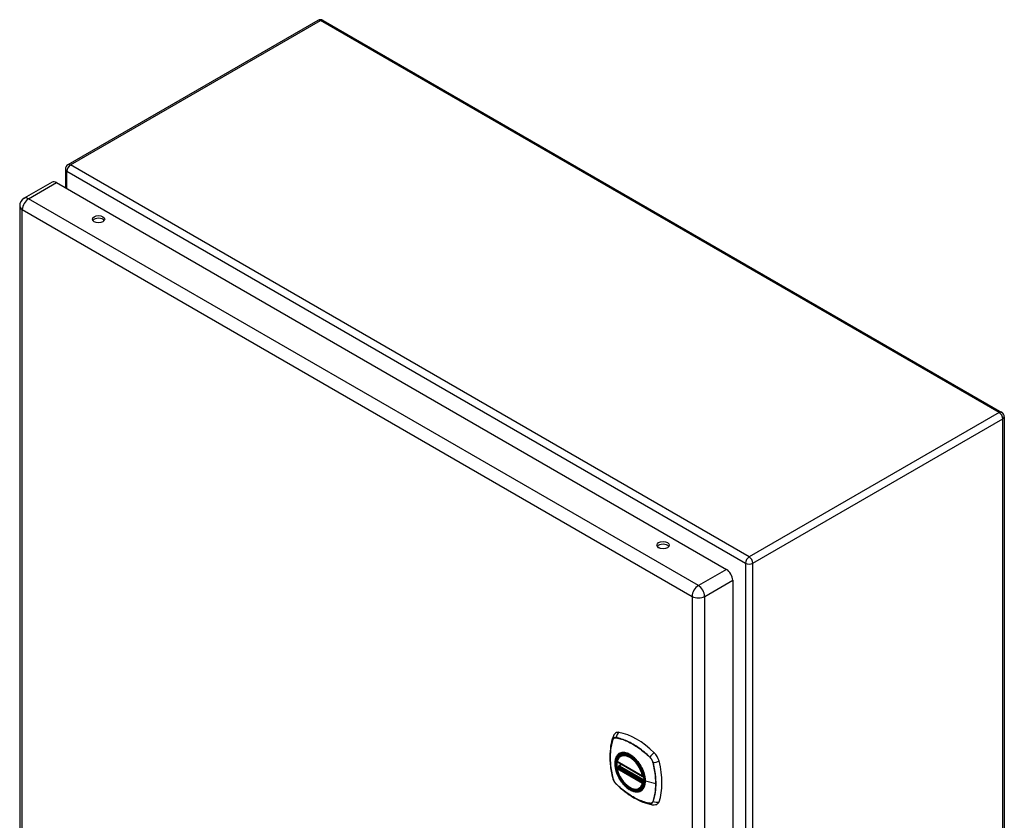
# Model space of a CAD drawing. Header units: inches. Extents: x 90.8 to 107, y 30 to 55.5.
# Tile 2 of 2: x 90.8 to 107, y 42.3 to 55.5. Entities that reach past the tile are written whole.
import ezdxf

# ---------------------------------------------------------------- set-up
doc = ezdxf.new("R2010")
doc.units = ezdxf.units.IN
doc.header["$LTSCALE"] = 6.835203
doc.header["$MEASUREMENT"] = 0
doc.layers.add('Visible Edges(ANSI)', color=7, linetype='Continuous', lineweight=25)
doc.layers.add('Visible Tangent Edges(ANSI)', color=7, linetype='Continuous', lineweight=25)

msp = doc.modelspace()

# ---------------------------------------------------------------- linework, layer by layer
at = {"layer": 'Visible Edges(ANSI)'}
for p, q in [((95.691, 55.524), (91.567, 53.143)), ((95.775, 55.524), (106.97, 49.06)), ((91.525, 53.07), (91.525, 52.765)), ((91.307, 52.857), (90.844, 52.59)), ((91.38, 52.849), (102.429, 46.47)), ((90.771, 52.463), (90.771, 36.532)), ((107.012, 48.988), (107.012, 32.795)), ((102.532, 46.291), (102.532, 30.361)), ((100.687, 43.399), (100.705, 43.409)), ((100.631, 43.295), (101.045, 43.056)), ((100.631, 43.2), (100.645, 43.208)), ((100.65, 43.22), (100.65, 43.222)), ((100.656, 43.234), (100.697, 43.257)), ((101.057, 43.056), (101.06, 43.059)), ((101, 42.857), (101.018, 42.867))]:
    msp.add_line(p, q, dxfattribs=at)
at = {"layer": 'Visible Edges(ANSI)', "flags": 128}
for points in [[(100.558, 43.708), (100.546, 43.672), (100.535, 43.634), (100.526, 43.595), (100.519, 43.555), (100.514, 43.515), (100.51, 43.473), (100.508, 43.431), (100.507, 43.389), (100.508, 43.345), (100.51, 43.301), (100.514, 43.257), (100.519, 43.212), (100.526, 43.167), (100.534, 43.121), (100.543, 43.075), (100.554, 43.029)], [(100.601, 43.771), (100.593, 43.764), (100.586, 43.756), (100.574, 43.741), (100.564, 43.724), (100.558, 43.708)], [(100.625, 43.308), (100.63, 43.323), (100.635, 43.337), (100.641, 43.35), (100.648, 43.362), (100.657, 43.373), (100.666, 43.383), (100.676, 43.392), (100.687, 43.399)], [(100.645, 43.208), (100.647, 43.21), (100.649, 43.213), (100.65, 43.217), (100.65, 43.22)], [(100.947, 43.323), (100.966, 43.301), (100.983, 43.277), (101, 43.253), (101.016, 43.227), (101.03, 43.201), (101.043, 43.174), (101.054, 43.147), (101.064, 43.12)], [(101, 42.857), (100.989, 42.851), (100.977, 42.847), (100.964, 42.844), (100.951, 42.842), (100.937, 42.841), (100.923, 42.842), (100.909, 42.844), (100.895, 42.848), (100.88, 42.852), (100.865, 42.858), (100.851, 42.865), (100.836, 42.873), (100.821, 42.882), (100.807, 42.893), (100.792, 42.904), (100.778, 42.916), (100.765, 42.929), (100.751, 42.943), (100.738, 42.957), (100.725, 42.973), (100.713, 42.989), (100.702, 43.005), (100.691, 43.023), (100.68, 43.04), (100.671, 43.058), (100.662, 43.076), (100.654, 43.095), (100.646, 43.113), (100.64, 43.132), (100.634, 43.151), (100.629, 43.169), (100.625, 43.188)], [(100.554, 43.029), (100.559, 43.014), (100.564, 43), (100.57, 42.987), (100.577, 42.974), (100.585, 42.962), (100.593, 42.95), (100.603, 42.938), (100.613, 42.927)], [(100.613, 42.927), (100.648, 42.895), (100.683, 42.863), (100.718, 42.833), (100.754, 42.805), (100.79, 42.778), (100.827, 42.753), (100.864, 42.729), (100.901, 42.706), (100.938, 42.686), (100.976, 42.667), (101.014, 42.649), (101.051, 42.634), (101.089, 42.62), (101.127, 42.608), (101.165, 42.598), (101.203, 42.59)], [(101.203, 42.59), (101.22, 42.588), (101.239, 42.588), (101.259, 42.591), (101.269, 42.593), (101.279, 42.596)]]:
    msp.add_lwpolyline(points, dxfattribs=at)
at = {"layer": 'Visible Edges(ANSI)'}
for centre, radius, start, end in [((95.733, 55.451), 0.084, 60, 120), ((91.609, 53.07), 0.084, 120, 180), ((90.917, 52.463), 0.146, 120, 180), ((106.928, 48.988), 0.084, 0, 60), ((100.637, 43.306), 0.0118, 166.5554, 240), ((100.662, 43.224), 0.0118, 120, 187.8283), ((100.637, 43.19), 0.0118, 120, 190.611), ((101.051, 43.067), 0.0118, 240, 300)]:
    msp.add_arc(centre, radius, start, end, dxfattribs=at)
for centre, major_axis, start_param, end_param in [((91.38, 52.73), (-0.073, 0.126), 5.497787, 6.283185), ((92.072, 52.202), (0.102, 0), 0.378178, 2.763414), ((101.383, 46.826), (0.102, 0), 0.378178, 2.763414), ((102.429, 46.351), (0.073, -0.126), 0.785398, 2.356194), ((100.698, 43.623), (-0.089, 0.153), 5.825423, 6.381985), ((100.948, 42.626), (-0.64, 1.108), 5.170151, 5.825423), ((100.844, 43.128), (-0.157, 0.273), 5.505569, 6.748139), ((101.199, 43.333), (0.089, -0.153), 1.113034, 2.028558), ((100.844, 43.128), (-0.157, 0.273), 0.591177, 1.011803), ((100.461, 43.47), (-0.64, 1.108), 3.599355, 4.254627), ((100.844, 43.128), (0.157, -0.273), 5.818232, 7.060801), ((101.199, 42.754), (0.089, -0.153), 6.184386, 6.740947)]:
    msp.add_ellipse(centre, major_axis=major_axis, ratio=0.57735, start_param=start_param, end_param=end_param, dxfattribs=at)
for centre, major_axis in [((92.072, 52.245), (0.102, 0)), ((101.383, 46.87), (0.102, 0)), ((100.84, 43.126), (-0.16, 0.277))]:
    msp.add_ellipse(centre, major_axis=major_axis, ratio=0.57735, dxfattribs=at)
at = {"layer": 'Visible Tangent Edges(ANSI)'}
for p, q in [((91.609, 53.139), (95.733, 55.52)), ((106.928, 49.056), (95.733, 55.52)), ((102.804, 46.675), (91.609, 53.139)), ((91.55, 53.036), (102.745, 46.573)), ((91.55, 52.751), (91.55, 53.036)), ((90.917, 52.582), (91.38, 52.849)), ((101.966, 46.203), (90.917, 52.582)), ((90.814, 52.403), (101.863, 46.024)), ((90.814, 36.473), (90.814, 52.403)), ((106.928, 49.056), (102.804, 46.675)), ((102.864, 46.573), (106.988, 48.953)), ((106.988, 32.761), (106.988, 48.953)), ((101.328, 46.82), (101.298, 46.838)), ((102.429, 46.47), (101.966, 46.203)), ((102.745, 46.573), (102.745, 30.38)), ((102.864, 30.38), (102.864, 46.573)), ((102.07, 46.024), (102.532, 46.291)), ((101.863, 46.024), (101.863, 30.094)), ((102.07, 30.094), (102.07, 46.024)), ((100.609, 43.693), (100.61, 43.693)), ((100.558, 43.663), (100.558, 43.664)), ((101.164, 43.373), (101.164, 43.373)), ((101.042, 43.062), (100.628, 43.301)), ((100.637, 43.199), (100.648, 43.206)), ((100.648, 43.206), (101.062, 42.967)), ((101.066, 42.982), (100.656, 43.219)), ((100.662, 43.233), (100.7, 43.255)), ((101.066, 43), (100.662, 43.233)), ((101.216, 43.283), (101.216, 43.283)), ((100.628, 43.185), (101.042, 42.946)), ((101.051, 42.96), (100.637, 43.199)), ((101.059, 43.064), (101.059, 43.064)), ((100.558, 43.023), (100.558, 43.023)), ((100.61, 42.933), (100.609, 42.933)), ((101.062, 42.967), (101.051, 42.96)), ((101.059, 42.944), (101.061, 42.945)), ((101.262, 42.936), (101.092, 42.98)), ((101.164, 42.613), (101.164, 42.613)), ((101.216, 42.643), (101.216, 42.643))]:
    msp.add_line(p, q, dxfattribs=at)
at = {"layer": 'Visible Tangent Edges(ANSI)', "flags": 128}
for points in [[(100.61, 43.696), (100.607, 43.696), (100.604, 43.697), (100.601, 43.697), (100.598, 43.697), (100.595, 43.697), (100.592, 43.696), (100.59, 43.696), (100.587, 43.695), (100.584, 43.695), (100.582, 43.694), (100.579, 43.693), (100.577, 43.691), (100.575, 43.69), (100.573, 43.688), (100.571, 43.687), (100.569, 43.685), (100.567, 43.683), (100.565, 43.681), (100.564, 43.678), (100.562, 43.676), (100.561, 43.674), (100.559, 43.671), (100.558, 43.668), (100.557, 43.665)], [(100.558, 43.664), (100.559, 43.666), (100.56, 43.669), (100.561, 43.672), (100.563, 43.674), (100.564, 43.676), (100.566, 43.678), (100.568, 43.681), (100.569, 43.682), (100.571, 43.684), (100.573, 43.686), (100.575, 43.687), (100.578, 43.689), (100.58, 43.69), (100.582, 43.691), (100.585, 43.692), (100.587, 43.693), (100.59, 43.693), (100.592, 43.694), (100.595, 43.694), (100.598, 43.694), (100.601, 43.694), (100.604, 43.694), (100.607, 43.694), (100.609, 43.693)], [(101.166, 43.375), (101.143, 43.396), (101.12, 43.417), (101.098, 43.437), (101.075, 43.456), (101.051, 43.475), (101.028, 43.494), (101.005, 43.511), (100.981, 43.528), (100.958, 43.544), (100.934, 43.56), (100.91, 43.574), (100.887, 43.588), (100.863, 43.601), (100.84, 43.614), (100.816, 43.626), (100.793, 43.637), (100.77, 43.647), (100.746, 43.656), (100.723, 43.665), (100.7, 43.673), (100.677, 43.68), (100.655, 43.686), (100.632, 43.691), (100.61, 43.696)], [(100.61, 43.693), (100.632, 43.689), (100.655, 43.684), (100.677, 43.677), (100.7, 43.671), (100.723, 43.663), (100.746, 43.654), (100.769, 43.645), (100.793, 43.635), (100.816, 43.624), (100.84, 43.612), (100.863, 43.6), (100.886, 43.587), (100.91, 43.573), (100.933, 43.558), (100.957, 43.543), (100.98, 43.527), (101.004, 43.51), (101.027, 43.492), (101.05, 43.474), (101.074, 43.455), (101.097, 43.435), (101.119, 43.415), (101.142, 43.395), (101.164, 43.373)], [(100.557, 43.665), (100.55, 43.644), (100.543, 43.621), (100.537, 43.598), (100.532, 43.575), (100.527, 43.551), (100.523, 43.526), (100.519, 43.501), (100.516, 43.476), (100.514, 43.45), (100.512, 43.424), (100.511, 43.397), (100.511, 43.37), (100.511, 43.343), (100.512, 43.315), (100.514, 43.287), (100.516, 43.259), (100.519, 43.23), (100.523, 43.201), (100.527, 43.172), (100.532, 43.143), (100.537, 43.113), (100.543, 43.083), (100.55, 43.053), (100.557, 43.023)], [(100.558, 43.023), (100.55, 43.053), (100.544, 43.083), (100.538, 43.113), (100.532, 43.142), (100.527, 43.171), (100.523, 43.2), (100.52, 43.229), (100.517, 43.258), (100.515, 43.286), (100.513, 43.314), (100.512, 43.342), (100.512, 43.369), (100.512, 43.396), (100.513, 43.423), (100.515, 43.449), (100.517, 43.475), (100.52, 43.5), (100.523, 43.525), (100.527, 43.549), (100.532, 43.573), (100.538, 43.597), (100.544, 43.619), (100.55, 43.642), (100.558, 43.663)], [(100.645, 43.423), (100.636, 43.415), (100.628, 43.406), (100.62, 43.396), (100.613, 43.386), (100.607, 43.374), (100.602, 43.361), (100.597, 43.348), (100.593, 43.334), (100.591, 43.319), (100.588, 43.304), (100.587, 43.288), (100.587, 43.271), (100.587, 43.254), (100.588, 43.237), (100.591, 43.219), (100.594, 43.201), (100.597, 43.182), (100.602, 43.163), (100.607, 43.145), (100.613, 43.126), (100.62, 43.107), (100.628, 43.089), (100.636, 43.07), (100.645, 43.052)], [(101.089, 42.982), (101.083, 42.924), (101.066, 42.875), (101.039, 42.838), (101.002, 42.814), (100.958, 42.804), (100.909, 42.81), (100.856, 42.829), (100.803, 42.863), (100.751, 42.908), (100.703, 42.964), (100.662, 43.026), (100.629, 43.094), (100.606, 43.163), (100.593, 43.23), (100.591, 43.293), (100.601, 43.347), (100.622, 43.392), (100.653, 43.424), (100.693, 43.443), (100.739, 43.447), (100.79, 43.436), (100.843, 43.411), (100.896, 43.373), (100.947, 43.323)], [(100.678, 43.442), (100.676, 43.442), (100.675, 43.441), (100.673, 43.441), (100.672, 43.44), (100.671, 43.439), (100.669, 43.439), (100.668, 43.438), (100.666, 43.437), (100.665, 43.437), (100.663, 43.436), (100.662, 43.435), (100.661, 43.434), (100.659, 43.433), (100.658, 43.433), (100.656, 43.432), (100.655, 43.431), (100.654, 43.43), (100.652, 43.429), (100.651, 43.428), (100.65, 43.427), (100.649, 43.426), (100.647, 43.425), (100.646, 43.424), (100.645, 43.423)], [(101, 43.257), (100.988, 43.274), (100.977, 43.29), (100.964, 43.306), (100.951, 43.321), (100.938, 43.336), (100.925, 43.35), (100.911, 43.363), (100.897, 43.376), (100.883, 43.387), (100.868, 43.398), (100.854, 43.408), (100.839, 43.417), (100.825, 43.425), (100.81, 43.432), (100.796, 43.438), (100.781, 43.442), (100.767, 43.446), (100.753, 43.449), (100.74, 43.451), (100.727, 43.451), (100.714, 43.451), (100.701, 43.449), (100.689, 43.446), (100.678, 43.442)], [(101.164, 43.373), (101.167, 43.37), (101.17, 43.367), (101.173, 43.364), (101.176, 43.361), (101.179, 43.357), (101.181, 43.354), (101.184, 43.35), (101.187, 43.347), (101.189, 43.343), (101.192, 43.339), (101.194, 43.335), (101.196, 43.332), (101.198, 43.328), (101.2, 43.324), (101.203, 43.32), (101.204, 43.316), (101.206, 43.312), (101.208, 43.308), (101.21, 43.304), (101.211, 43.3), (101.213, 43.296), (101.214, 43.292), (101.215, 43.287), (101.216, 43.283)], [(101.218, 43.284), (101.217, 43.288), (101.216, 43.292), (101.215, 43.296), (101.213, 43.3), (101.212, 43.304), (101.21, 43.308), (101.208, 43.313), (101.207, 43.317), (101.205, 43.321), (101.203, 43.325), (101.2, 43.329), (101.198, 43.333), (101.196, 43.337), (101.193, 43.341), (101.191, 43.344), (101.188, 43.348), (101.186, 43.352), (101.183, 43.355), (101.18, 43.359), (101.177, 43.362), (101.175, 43.365), (101.172, 43.369), (101.169, 43.372), (101.166, 43.375)], [(100.645, 43.208), (100.645, 43.208), (100.645, 43.208), (100.645, 43.208), (100.645, 43.208), (100.645, 43.208), (100.645, 43.208), (100.645, 43.208), (100.645, 43.208), (100.645, 43.208), (100.645, 43.208), (100.645, 43.208), (100.645, 43.208), (100.645, 43.208), (100.645, 43.208), (100.645, 43.208), (100.645, 43.208), (100.645, 43.208), (100.645, 43.208), (100.645, 43.208), (100.645, 43.208), (100.645, 43.208), (100.645, 43.208), (100.645, 43.208), (100.645, 43.208)], [(100.645, 43.208), (100.645, 43.208), (100.645, 43.208), (100.645, 43.208), (100.645, 43.208), (100.645, 43.208), (100.645, 43.208), (100.645, 43.208), (100.645, 43.207), (100.645, 43.207), (100.645, 43.207), (100.645, 43.207), (100.645, 43.207), (100.645, 43.207), (100.645, 43.207), (100.645, 43.207), (100.645, 43.207), (100.646, 43.207), (100.646, 43.207), (100.646, 43.207), (100.646, 43.207), (100.646, 43.207), (100.646, 43.207), (100.647, 43.207), (100.647, 43.207)], [(100.647, 43.207), (100.647, 43.207), (100.647, 43.207), (100.647, 43.207), (100.647, 43.206), (100.647, 43.206), (100.647, 43.206), (100.647, 43.206), (100.647, 43.206), (100.647, 43.206), (100.647, 43.206), (100.647, 43.206), (100.647, 43.206), (100.648, 43.206), (100.648, 43.206), (100.648, 43.206), (100.648, 43.206), (100.648, 43.206), (100.648, 43.206), (100.648, 43.206), (100.648, 43.206), (100.648, 43.206), (100.648, 43.206), (100.648, 43.206), (100.648, 43.206)], [(100.65, 43.221), (100.65, 43.221), (100.65, 43.221), (100.65, 43.221), (100.65, 43.221), (100.65, 43.221), (100.65, 43.221), (100.65, 43.221), (100.65, 43.221), (100.65, 43.22), (100.65, 43.22), (100.65, 43.22), (100.65, 43.22), (100.65, 43.22), (100.65, 43.22), (100.65, 43.22), (100.65, 43.22), (100.65, 43.22), (100.65, 43.22), (100.65, 43.22), (100.65, 43.22), (100.65, 43.22), (100.65, 43.22), (100.65, 43.22), (100.65, 43.22)], [(100.654, 43.22), (100.653, 43.22), (100.653, 43.22), (100.653, 43.22), (100.653, 43.221), (100.653, 43.221), (100.652, 43.221), (100.652, 43.221), (100.652, 43.221), (100.652, 43.221), (100.652, 43.221), (100.652, 43.221), (100.652, 43.221), (100.651, 43.221), (100.651, 43.221), (100.651, 43.221), (100.651, 43.221), (100.651, 43.221), (100.651, 43.221), (100.651, 43.221), (100.651, 43.221), (100.651, 43.221), (100.651, 43.221), (100.651, 43.221), (100.65, 43.221)], [(100.656, 43.219), (100.656, 43.219), (100.656, 43.219), (100.656, 43.219), (100.656, 43.219), (100.656, 43.219), (100.656, 43.219), (100.656, 43.219), (100.655, 43.219), (100.655, 43.219), (100.655, 43.219), (100.655, 43.219), (100.655, 43.22), (100.655, 43.22), (100.655, 43.22), (100.655, 43.22), (100.654, 43.22), (100.654, 43.22), (100.654, 43.22), (100.654, 43.22), (100.654, 43.22), (100.654, 43.22), (100.654, 43.22), (100.654, 43.22), (100.654, 43.22)], [(101.033, 43.199), (101.032, 43.202), (101.031, 43.204), (101.029, 43.206), (101.028, 43.209), (101.027, 43.211), (101.025, 43.214), (101.024, 43.216), (101.023, 43.219), (101.021, 43.221), (101.02, 43.223), (101.019, 43.226), (101.017, 43.228), (101.016, 43.231), (101.014, 43.233), (101.013, 43.235), (101.012, 43.238), (101.01, 43.24), (101.009, 43.243), (101.007, 43.245), (101.006, 43.247), (101.004, 43.25), (101.003, 43.252), (101.001, 43.254), (101, 43.257)], [(101.216, 43.283), (101.22, 43.268), (101.224, 43.253), (101.227, 43.238), (101.23, 43.223), (101.233, 43.208), (101.236, 43.194), (101.239, 43.179), (101.242, 43.164), (101.244, 43.149), (101.247, 43.135), (101.249, 43.12), (101.251, 43.105), (101.253, 43.091), (101.254, 43.077), (101.256, 43.062), (101.257, 43.048), (101.258, 43.034), (101.259, 43.019), (101.26, 43.005), (101.261, 42.991), (101.262, 42.978), (101.262, 42.964), (101.262, 42.95), (101.262, 42.936)], [(101.218, 42.642), (101.225, 42.663), (101.232, 42.686), (101.238, 42.708), (101.243, 42.732), (101.248, 42.756), (101.252, 42.78), (101.256, 42.805), (101.259, 42.831), (101.261, 42.857), (101.262, 42.883), (101.263, 42.91), (101.264, 42.937), (101.263, 42.964), (101.262, 42.992), (101.261, 43.02), (101.259, 43.048), (101.256, 43.077), (101.252, 43.106), (101.248, 43.135), (101.243, 43.164), (101.238, 43.194), (101.232, 43.224), (101.225, 43.254), (101.218, 43.284)], [(100.645, 43.052), (100.646, 43.049), (100.647, 43.047), (100.649, 43.044), (100.65, 43.042), (100.651, 43.039), (100.652, 43.037), (100.654, 43.034), (100.655, 43.032), (100.656, 43.03), (100.658, 43.027), (100.659, 43.025), (100.661, 43.022), (100.662, 43.02), (100.663, 43.018), (100.665, 43.015), (100.666, 43.013), (100.668, 43.01), (100.669, 43.008), (100.671, 43.006), (100.672, 43.003), (100.673, 43.001), (100.675, 42.999), (100.676, 42.996), (100.678, 42.994)], [(101.092, 42.98), (101.091, 42.988), (101.091, 42.997), (101.091, 43.005), (101.09, 43.014), (101.089, 43.023), (101.088, 43.032), (101.086, 43.041), (101.085, 43.05), (101.083, 43.06), (101.081, 43.069), (101.079, 43.078), (101.076, 43.087), (101.074, 43.097), (101.071, 43.106), (101.068, 43.115), (101.065, 43.125), (101.062, 43.134), (101.058, 43.143), (101.054, 43.153), (101.05, 43.162), (101.046, 43.171), (101.042, 43.181), (101.038, 43.19), (101.033, 43.199)], [(101.064, 43.12), (101.066, 43.114), (101.068, 43.108), (101.07, 43.102), (101.072, 43.096), (101.073, 43.09), (101.075, 43.084), (101.076, 43.078), (101.078, 43.072), (101.079, 43.067), (101.08, 43.061), (101.081, 43.055), (101.082, 43.049), (101.083, 43.043), (101.084, 43.038), (101.085, 43.032), (101.086, 43.026), (101.087, 43.02), (101.087, 43.015), (101.088, 43.009), (101.088, 43.004), (101.088, 42.998), (101.088, 42.993), (101.089, 42.987), (101.089, 42.982)], [(100.557, 43.023), (100.558, 43.019), (100.559, 43.015), (100.561, 43.011), (100.562, 43.007), (100.564, 43.003), (100.565, 42.999), (100.567, 42.994), (100.569, 42.99), (100.571, 42.986), (100.573, 42.982), (100.575, 42.978), (100.577, 42.974), (100.579, 42.97), (100.582, 42.966), (100.584, 42.963), (100.587, 42.959), (100.59, 42.955), (100.592, 42.952), (100.595, 42.948), (100.598, 42.945), (100.601, 42.942), (100.604, 42.938), (100.607, 42.935), (100.61, 42.932)], [(100.609, 42.933), (100.607, 42.936), (100.604, 42.939), (100.601, 42.942), (100.598, 42.946), (100.595, 42.949), (100.592, 42.952), (100.59, 42.956), (100.587, 42.96), (100.585, 42.963), (100.582, 42.967), (100.58, 42.971), (100.578, 42.975), (100.575, 42.978), (100.573, 42.982), (100.571, 42.986), (100.569, 42.99), (100.568, 42.994), (100.566, 42.998), (100.564, 43.002), (100.563, 43.006), (100.561, 43.011), (100.56, 43.015), (100.559, 43.019), (100.558, 43.023)], [(101.164, 42.613), (101.142, 42.617), (101.119, 42.623), (101.097, 42.629), (101.074, 42.636), (101.051, 42.643), (101.028, 42.652), (101.005, 42.661), (100.981, 42.671), (100.958, 42.682), (100.934, 42.694), (100.911, 42.706), (100.888, 42.719), (100.864, 42.733), (100.841, 42.748), (100.817, 42.763), (100.794, 42.78), (100.77, 42.796), (100.747, 42.814), (100.723, 42.832), (100.7, 42.851), (100.677, 42.871), (100.655, 42.891), (100.632, 42.912), (100.61, 42.933)], [(100.61, 42.932), (100.632, 42.911), (100.655, 42.89), (100.677, 42.87), (100.7, 42.85), (100.724, 42.832), (100.747, 42.813), (100.77, 42.796), (100.794, 42.779), (100.817, 42.763), (100.841, 42.747), (100.864, 42.733), (100.888, 42.719), (100.911, 42.705), (100.935, 42.693), (100.959, 42.681), (100.982, 42.67), (101.005, 42.66), (101.029, 42.651), (101.052, 42.642), (101.075, 42.634), (101.098, 42.627), (101.121, 42.621), (101.143, 42.616), (101.166, 42.611)], [(100.678, 42.994), (100.689, 42.977), (100.701, 42.961), (100.714, 42.945), (100.727, 42.929), (100.74, 42.915), (100.754, 42.901), (100.767, 42.888), (100.781, 42.875), (100.796, 42.864), (100.81, 42.853), (100.825, 42.843), (100.839, 42.834), (100.854, 42.826), (100.868, 42.819), (100.883, 42.813), (100.897, 42.809), (100.911, 42.805), (100.925, 42.802), (100.938, 42.8), (100.951, 42.8), (100.964, 42.8), (100.977, 42.802), (100.988, 42.805), (101, 42.808)], [(101.033, 42.827), (101.038, 42.831), (101.042, 42.836), (101.046, 42.84), (101.05, 42.845), (101.054, 42.849), (101.058, 42.855), (101.062, 42.86), (101.065, 42.865), (101.068, 42.871), (101.071, 42.877), (101.074, 42.883), (101.076, 42.89), (101.079, 42.896), (101.081, 42.903), (101.083, 42.91), (101.085, 42.917), (101.086, 42.924), (101.088, 42.932), (101.089, 42.94), (101.09, 42.947), (101.091, 42.955), (101.091, 42.963), (101.091, 42.972), (101.092, 42.98)], [(101.062, 42.967), (101.062, 42.967), (101.062, 42.967), (101.062, 42.967), (101.062, 42.967), (101.062, 42.967), (101.062, 42.967), (101.063, 42.967), (101.063, 42.967), (101.063, 42.967), (101.063, 42.967), (101.063, 42.967), (101.063, 42.966), (101.063, 42.966), (101.063, 42.966), (101.063, 42.966), (101.063, 42.966), (101.063, 42.966), (101.063, 42.966), (101.063, 42.966), (101.063, 42.966), (101.063, 42.966), (101.063, 42.966), (101.063, 42.966), (101.064, 42.966)], [(101.064, 42.966), (101.064, 42.966), (101.064, 42.966), (101.064, 42.966), (101.064, 42.966), (101.064, 42.966), (101.064, 42.966), (101.064, 42.966), (101.064, 42.966), (101.064, 42.966), (101.064, 42.966), (101.064, 42.966), (101.064, 42.966), (101.064, 42.966), (101.064, 42.966), (101.064, 42.966), (101.064, 42.966), (101.064, 42.966), (101.064, 42.965), (101.064, 42.965), (101.064, 42.965), (101.064, 42.965), (101.064, 42.965), (101.064, 42.965), (101.064, 42.965)], [(101.262, 42.936), (101.262, 42.923), (101.262, 42.91), (101.262, 42.896), (101.261, 42.883), (101.26, 42.87), (101.259, 42.857), (101.258, 42.844), (101.257, 42.831), (101.256, 42.818), (101.254, 42.806), (101.253, 42.793), (101.251, 42.781), (101.249, 42.769), (101.247, 42.756), (101.244, 42.744), (101.242, 42.733), (101.239, 42.721), (101.236, 42.709), (101.233, 42.698), (101.23, 42.687), (101.227, 42.675), (101.223, 42.664), (101.22, 42.654), (101.216, 42.643)], [(101, 42.808), (101.001, 42.809), (101.003, 42.809), (101.004, 42.81), (101.006, 42.811), (101.007, 42.811), (101.009, 42.812), (101.01, 42.813), (101.012, 42.813), (101.013, 42.814), (101.014, 42.815), (101.016, 42.816), (101.017, 42.816), (101.019, 42.817), (101.02, 42.818), (101.021, 42.819), (101.023, 42.82), (101.024, 42.821), (101.025, 42.822), (101.027, 42.823), (101.028, 42.823), (101.029, 42.824), (101.031, 42.825), (101.032, 42.826), (101.033, 42.827)], [(101.216, 42.643), (101.215, 42.64), (101.214, 42.637), (101.213, 42.635), (101.211, 42.632), (101.21, 42.63), (101.208, 42.628), (101.206, 42.626), (101.204, 42.624), (101.203, 42.622), (101.2, 42.62), (101.198, 42.619), (101.196, 42.617), (101.194, 42.616), (101.192, 42.615), (101.189, 42.614), (101.187, 42.613), (101.184, 42.613), (101.181, 42.612), (101.179, 42.612), (101.176, 42.612), (101.173, 42.612), (101.17, 42.612), (101.167, 42.612), (101.164, 42.613)], [(101.166, 42.611), (101.169, 42.611), (101.172, 42.61), (101.175, 42.61), (101.177, 42.61), (101.18, 42.61), (101.183, 42.611), (101.186, 42.611), (101.188, 42.612), (101.191, 42.612), (101.193, 42.613), (101.196, 42.614), (101.198, 42.616), (101.2, 42.617), (101.203, 42.619), (101.205, 42.62), (101.207, 42.622), (101.208, 42.624), (101.21, 42.626), (101.212, 42.628), (101.213, 42.631), (101.215, 42.633), (101.216, 42.636), (101.217, 42.639), (101.218, 42.642)]]:
    msp.add_lwpolyline(points, dxfattribs=at)
at = {"layer": 'Visible Tangent Edges(ANSI)'}
for centre, major_axis, ratio, start_param, end_param in [((95.733, 55.451), (-0.042, 0.0727), 0.57735, 5.497787, 6.283185), ((95.733, 55.451), (0.042, 0.0727), 0.57735, 0, 0.785398), ((91.609, 53.07), (0.042, 0.0727), 0.57735, 0.785398, 2.356194), ((91.609, 53.07), (-0.042, 0.0727), 0.57735, 5.497787, 6.283185), ((91.609, 53.07), (-0.084, 0), 0.57735, 0, 0.785398), ((90.917, 52.463), (-0.146, 0), 0.57735, 0, 0.785398), ((90.917, 52.463), (-0.073, -0.126), 0.57735, 3.926991, 5.497787), ((90.917, 52.463), (-0.073, 0.126), 0.57735, 5.497787, 6.283185), ((106.928, 48.988), (0.042, 0.0727), 0.57735, 0, 0.785398), ((106.928, 48.988), (0.042, -0.0727), 0.57735, 0.785398, 2.356194), ((106.928, 48.988), (0.084, 0), 0.57735, 5.497787, 6.283185), ((102.804, 46.607), (-0.042, -0.0727), 0.57735, 3.926991, 5.497787), ((102.804, 46.607), (0.042, -0.0727), 0.57735, 0.785398, 2.356194), ((102.804, 46.607), (0.084, 0), 0.57735, 3.926991, 5.497787), ((101.966, 46.084), (0.073, 0.126), 0.57735, 0.785398, 2.356194), ((101.966, 46.084), (-0.073, 0.126), 0.57735, 3.926991, 5.497787), ((101.966, 46.084), (-0.146, 0), 0.57735, 0.785398, 2.356194), ((100.669, 43.669), (-0.111, 0.039), 0.732433, 0, 0.489359), ((100.617, 43.695), (0.00187, 0.00966), 0.73228, 1.612785, 1.853431), ((100.695, 43.684), (-0.021, -0.116), 0.732433, 3.838794, 4.748151), ((100.566, 43.666), (0.00929, -0.00325), 0.728939, 3.628045, 3.868691), ((100.843, 43.128), (-0.173, 0.3), 0.57735, 5.055237, 10.652726), ((100.835, 43.123), (-0.151, 0.261), 0.57735, 4.164956, 6.830618), ((100.844, 43.128), (-0.156, 0.271), 0.57735, 5.015044, 6.283185), ((101.17, 43.375), (-0.00681, -0.0071), 0.362844, 5.090715, 5.331361), ((101.225, 43.379), (-0.0822, -0.0848), 0.360844, 4.183447, 5.092804), ((100.637, 43.306), (-0.0115, 0.0027), 0.697177, 0, 0.936254), ((100.637, 43.306), (-0.0059, -0.0102), 0.57735, 5.497787, 6.283185), ((100.639, 43.218), (0.0018, -0.0117), 0.983841, 0.332621, 1.648576), ((100.645, 43.217), (0.0039, 0.0112), 0.653911, 3.808835, 5.235416), ((100.648, 43.216), (0.0059, 0.0102), 0.57735, 3.926991, 5.335914), ((100.662, 43.224), (-0.0117, -0.0016), 0.470841, 0, 0.203742), ((100.662, 43.224), (-0.0059, -0.0102), 0.57735, 3.926991, 5.351326), ((100.662, 43.224), (-0.0059, 0.0102), 0.57735, 5.497787, 6.283185), ((101.221, 43.288), (-0.00956, -0.00235), 0.362844, 0.951824, 1.19247), ((101.251, 43.333), (-0.115, -0.029), 0.360844, 1.190381, 2.099738), ((100.637, 43.19), (-0.0116, -0.0022), 0.424984, 0, 0.691657), ((100.637, 43.19), (-0.0059, -0.0102), 0.57735, 3.926991, 5.497787), ((100.835, 43.123), (0.151, -0.261), 0.57735, 4.164956, 6.830618), ((100.637, 43.19), (-0.0059, 0.0102), 0.57735, 5.497787, 6.283185), ((100.844, 43.128), (-0.156, 0.271), 0.57735, 4.164956, 4.409734), ((101.051, 43.067), (-0.0116, -0.0022), 0.424984, 0.691657, 2.262454), ((101.051, 43.067), (-0.0059, -0.0102), 0.57735, 5.497787, 6.283185), ((101.051, 43.067), (0.0059, -0.0102), 0.57735, 0, 1.023363), ((100.669, 43.058), (-0.115, -0.029), 0.360844, 0, 0.144706), ((100.566, 43.026), (-0.00955, -0.00239), 0.366185, 0.145032, 0.385678), ((100.617, 42.939), (-0.00685, -0.00707), 0.366185, 5.897507, 6.138153), ((100.695, 43.012), (-0.0822, -0.0848), 0.360844, 6.13848, 6.283185), ((100.844, 43.128), (0.156, -0.271), 0.57735, 0, 0.547433), ((101.051, 42.951), (0.0059, 0.0102), 0.57735, 0.785398, 2.356194), ((101.051, 42.951), (0.0115, -0.0027), 0.697177, 4.077847, 5.648643), ((101.051, 42.951), (0.0059, -0.0102), 0.57735, 0.547433, 2.356194), ((101.062, 42.977), (-0.0059, -0.0102), 0.57735, 0.785398, 1.098876), ((101.065, 42.975), (-0.00748, -0.00914), 0.482831, 0.869292, 0.970218), ((101.093, 42.982), (-0.00492, 0), 0.57735, 0.141897, 1.156289), ((101.17, 42.619), (0.00183, 0.00967), 0.728939, 2.414494, 2.65514), ((101.225, 42.706), (-0.021, -0.116), 0.732433, 5.793826, 6.283185), ((101.221, 42.648), (-0.0093, 0.00321), 0.73228, 1.288161, 1.528808), ((101.251, 42.722), (-0.111, 0.039), 0.732433, 1.535035, 2.444392)]:
    msp.add_ellipse(centre, major_axis=major_axis, ratio=ratio, start_param=start_param, end_param=end_param, dxfattribs=at)
for centre, major_axis in [((100.843, 43.128), (0.171, -0.296)), ((100.84, 43.126), (-0.163, 0.282)), ((100.84, 43.126), (0.162, -0.281))]:
    msp.add_ellipse(centre, major_axis=major_axis, ratio=0.57735, dxfattribs=at)

doc.saveas('drawing.dxf')
